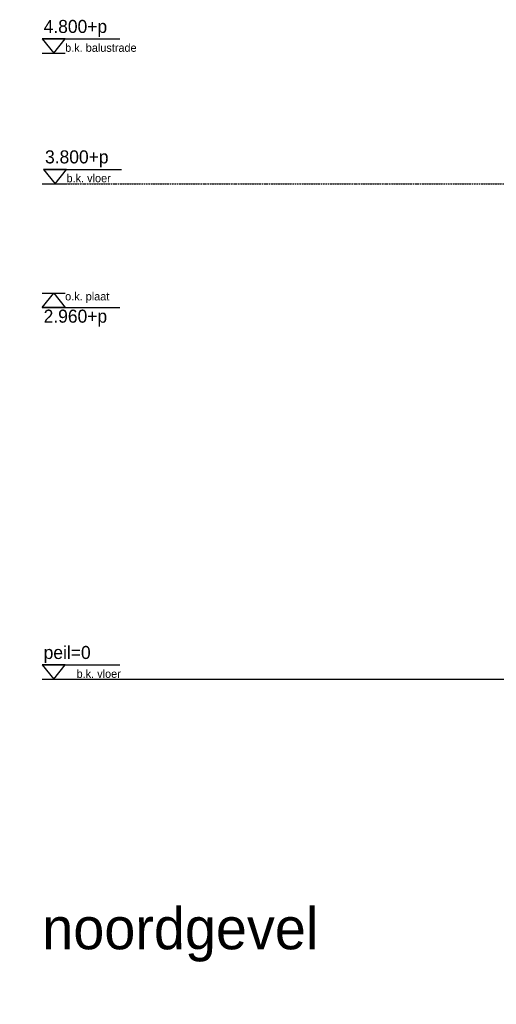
# Model space of a CAD drawing. Header units: millimetres. Extents: x -297000 to 504135, y -166520 to 252050.
# Tile 2 of 250: x 8152 to 11808, y -79142 to -71593. Entities that reach past the tile are written whole.
import ezdxf

# ---------------------------------------------------------------- set-up
doc = ezdxf.new("R2010")
doc.units = ezdxf.units.MM
doc.header["$MEASUREMENT"] = 0
doc.linetypes.add('ACAD_ISO10W100', pattern=[18, 12, -3, 0, -3])
doc.linetypes.add('CENTER', pattern=[50.8, 31.75, -6.35, 6.35, -6.35])
doc.layers.get('Defpoints').update_dxf_attribs({"color": 6})
doc.layers.add('000_FRAME_N', color=30, linetype='Continuous', plot=False)
for name, color, linetype in [('010_T0050_T', 4, 'Continuous'), ('010_T0200_T', 4, 'Continuous'), ('040_AXPRI_B', 9, 'CENTER')]:
    doc.layers.add(name, color=color, linetype=linetype)
doc.styles.add('VMX 2 MEDIUM 50', font='unvr55w.TTF', dxfattribs={"height": 100})
doc.styles.add('VMX 3 BIG 200', font='unvr55w.TTF', dxfattribs={"height": 800})
doc.styles.add('VMX 4 GIANT 50', font='unvr55w.TTF', dxfattribs={"height": 300})

# ---------------------------------------------------------------- blocks, each defined once
blk = doc.blocks.new('GRID03sp')
at = {"layer": '040_AXPRI_B', "linetype": 'ACAD_ISO10W100'}
blk.add_lwpolyline([(-4000, 3800), (27200, 3800)], dxfattribs=at)
at = {"layer": 'Defpoints'}
blk.add_lwpolyline([(-4000, 0), (27200, 0)], dxfattribs=at)
blk = doc.blocks.new('1006_X-02.02')
at = {"color": 5}
blk.add_lwpolyline([(-27200, 0), (4000, 0)], dxfattribs=at)
blk.add_blockref('GRID03sp', (-23200, 0))

msp = doc.modelspace()

# ---------------------------------------------------------------- linework, layer by layer
at = {"layer": '010_T0050_T', "color": 1}
for p, q in [((8325, -71740.3), (8921.2, -71740.3)), ((8325, -71850.1), (8500.6, -71850.1)), ((8335.7, -72740.3), (8931.8, -72740.3)), ((8335.7, -72850.1), (8511.3, -72850.1)), ((8325, -73690.1), (8500.6, -73690.1)), ((8325, -73690.1), (8500.6, -73690.1)), ((8325, -73799.8), (8921.2, -73799.8)), ((8325, -76540.3), (8921.2, -76540.3))]:
    msp.add_line(p, q, dxfattribs=at)
for points in [[(8325, -71740.3), (8412.8, -71850.1), (8500.6, -71740.3), (8325, -71740.3)], [(8335.7, -72740.3), (8423.5, -72850.1), (8511.3, -72740.3), (8335.7, -72740.3)], [(8325, -73799.8), (8412.8, -73690.1), (8500.6, -73799.8), (8325, -73799.8)], [(8325, -76540.3), (8412.8, -76650.1), (8500.6, -76540.3), (8325, -76540.3)]]:
    msp.add_lwpolyline(points, dxfattribs=at)

# ---------------------------------------------------------------- block references
msp.add_blockref('1006_X-02.02', (35525, -76650))

# ---------------------------------------------------------------- texts
at = {"layer": '000_FRAME_N', "insert": (0, -84100), "char_height": 4000, "attachment_point": 7, "style": 'VMX 4 GIANT 50'}
msp.add_mtext('A0-02.01-50', dxfattribs=at)
at = {"layer": '010_T0050_T', "style": 'VMX 2 MEDIUM 50'}
for s, insert, char_height, attachment_point in [('4.800+p', (8335.7, -71594.3), 100, 1), ('b.k. balustrade', (8500.6, -71776.3), 62.5, 1), ('3.800+p', (8346.3, -72594.3), 100, 1), ('b.k. vloer', (8511.3, -72776.3), 62.5, 1), ('o.k. plaat', (8500.6, -73763.8), 62.5, 7), ('2.960+p', (8335.7, -73945.8), 100, 7), ('peil=0', (8335.7, -76394.3), 100, 1), ('b.k. vloer', (8588.4, -76576.3), 62.5, 1)]:
    msp.add_mtext(s, dxfattribs=dict(at, insert=insert, char_height=char_height, attachment_point=attachment_point))
at = {"layer": '010_T0200_T', "insert": (8325, -78400), "char_height": 320, "attachment_point": 1, "style": 'VMX 3 BIG 200'}
msp.add_mtext('noordgevel', dxfattribs=at)

doc.saveas('drawing.dxf')
